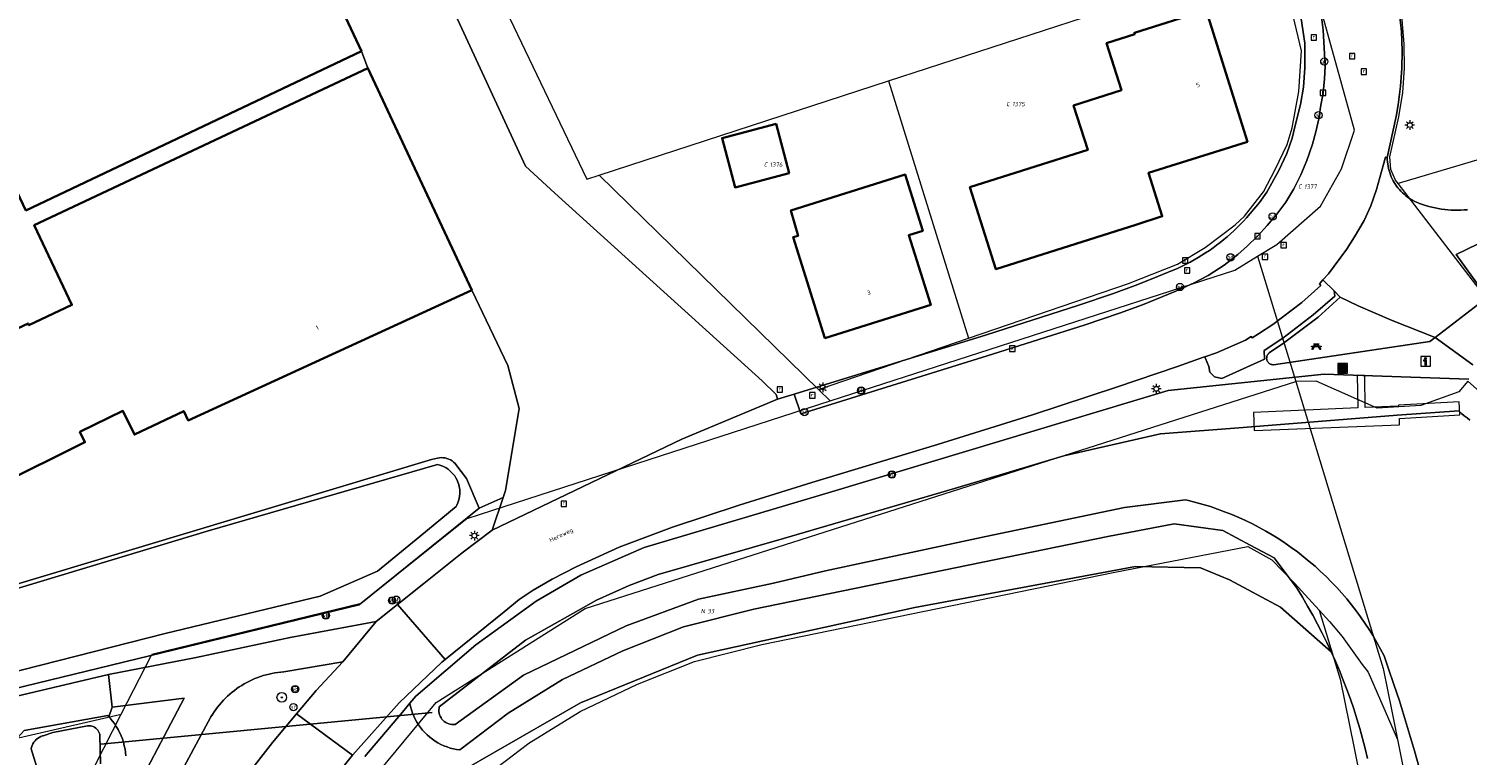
# Model space of a CAD drawing. Header units: metres. Extents: x 250001 to 257773, y 598992 to 609118.
# Tile 151 of 256: x 253213 to 253332, y 600159 to 600219. Entities that reach past the tile are written whole.
import ezdxf
from ezdxf.enums import TextEntityAlignment as Align
from ezdxf.lldxf.tags import DXFTag

# ---------------------------------------------------------------- set-up
doc = ezdxf.new("R2010")
doc.units = ezdxf.units.M
for name, color, linetype, lineweight in [('B-WE-GR-BOOM-S', 252, 'Continuous', 25), ('B-WE-GR-BOUWLAND-GV', 252, 'Continuous', 13), ('B-WE-GR-GROENVOORZIENING-GV', 252, 'Continuous', 18), ('B-WE-IE-MEUBILAIR_WEGMEUBILAIR-S', 7, 'Continuous', 25), ('B-WE-KG-GRENS_PERCEEL-G', 150, 'KG-PERCEEL', 18), ('B-WE-KG-GRENS_PERCEEL-S', 150, 'Continuous', 25), ('B-WE-KL-ET_LS_OV_LICHTMAST-S', 252, 'Continuous', 25), ('B-WE-KW-KUNSTWERK_DUIKER-G', 252, 'Continuous', 18), ('B-WE-KW-KUNSTWERK_STEIGER-GV', 252, 'Continuous', 18), ('B-WE-OG-BEBOUWING-GV', 1, 'Continuous', 35), ('B-WE-OG-BEBOUWING-T18', 7, 'Continuous', 18), ('B-WE-OG-TERREIN_ERF-GV', 7, 'Continuous', 18), ('B-WE-OG-TOPOGRAFIE-T18', 2, 'Continuous', 18), ('B-WE-OG-WATER-GV', 252, 'Continuous', 18), ('B-WE-OG-WATER_SLOOT-GV', 252, 'Continuous', 18), ('B-WE-RI-GWA_KOLK-S', 252, 'Continuous', 25), ('B-WE-RI-GWA_RIOOLPUT-S', 252, 'Continuous', 25), ('B-WE-VH-VERHARDING_GESLOTEN-GV', 252, 'Continuous', 18), ('B-WE-VH-VERHARDING_OPEN-GV', 252, 'Continuous', 18), ('B-WE-VW-AFSLUITPAAL-S', 252, 'Continuous', 25), ('B-WE-VW-VERKEERSTEKEN_BORD-S', 252, 'Continuous', 25), ('B-WE-VW-VERKEERSTEKEN_DRAAGCONSTRUCTIE-S', 252, 'Continuous', 25), ('X-XX-AL-REFERENTIE-G', 7, 'Continuous', 18)]:
    doc.layers.add(name, color=color, linetype=linetype, lineweight=lineweight)
doc.styles.add('NLCS-ISO', font='NLCS-ISO.ttf')
doc.styles.add('NLCS-ISO-ANNOTATIEF-T18', font='NLCS-ISO.ttf', dxfattribs={"height": 1.8})
doc.styles.get("Standard").update_dxf_attribs({"font": 'NLCS-ISO.ttf'})
tags = doc.linetypes.add('KG-PERCEEL', pattern='A,5.5,-2,["P",Standard,S=1.8,R=0,X=-0.5,Y=-0.9],-2,5.5,-2,[5,NLCS.SHX,S=0.75,R=0,X=0,Y=0],-2', length=19).pattern_tags.tags
tags[6] = DXFTag(74, 10)

# ---------------------------------------------------------------- blocks, each defined once
blk = doc.blocks.new('SKG-PERCEELNUMMER-SO')
at = {"style": 'NLCS-ISO', "oblique": 10, "flags": 1}
blk.add_attdef('GEMEENTECODE', text='', height=1.8, dxfattribs=at).set_placement((0, 2.55), align=Align.MIDDLE_CENTER)
at = {"style": 'NLCS-ISO', "oblique": 10}
blk.add_attdef('SECTIE', text='', height=1.8, dxfattribs=at).set_placement((-0.5, 0), align=Align.MIDDLE_RIGHT)
blk.add_attdef('PERCEELNUMMER', text='', height=1.8, dxfattribs=at).set_placement((0.5, 0), align=Align.MIDDLE_LEFT)
blk = doc.blocks.new('BS2021-132-Xref-KAD-20210617')
at = {"layer": 'B-WE-KG-GRENS_PERCEEL-G', "flags": 128}
for points in [[(253314.498, 600200.007), (253316.111, 600200.987), (253319.713, 600204.138), (253321.433, 600207.239), (253322.523, 600210.435), (253314.137, 600240.673)], [(253326.134, 600206.026), (253325.919, 600206.307), (253325.53, 600207.176), (253325.433, 600208.228), (253326.178, 600211.536), (253326.516, 600213.538), (253326.658, 600215.546), (253326.628, 600217.556), (253326.383, 600220.587), (253325.84, 600223.564), (253323.211, 600232.23)], [(253283.981, 600214.503), (253316.246, 600225.013)], [(253290.615, 600193.241), (253303.825, 600197.759), (253307.876, 600199.341), (253310.174, 600200.731), (253312.644, 600202.614), (253313.436, 600203.319), (253314.988, 600205.331), (253315.96, 600207.172), (253316.949, 600209.235), (253317.353, 600210.634), (253317.903, 600213.633), (253318.15, 600216.994), (253316.246, 600225.013)], [(253252.68, 600219.672), (253259.055, 600206.384), (253260.079, 600206.718)], [(253260.079, 600206.718), (253283.981, 600214.503)], [(253283.981, 600214.503), (253290.615, 600193.241)], [(253338.676, 600209.734), (253326.134, 600206.026)], [(253260.079, 600206.718), (253278.203, 600188.996)], [(253339.102, 600189.179), (253334.837, 600194.685), (253326.134, 600206.026)], [(253279.174, 600188.047), (253312.615, 600198.862), (253314.498, 600200.007)], [(253314.498, 600200.007), (253317.66, 600189.65)], [(253278.203, 600188.996), (253290.615, 600193.241)], [(253241.971, 600157.515), (253246.596, 600163.118), (253258.921, 600170.89), (253317.66, 600189.65)], [(253278.203, 600188.996), (253279.174, 600188.047)], [(253336.2, 600185.88), (253331.88, 600189.68), (253331.15, 600188.8), (253328.01, 600187.66), (253324.38, 600187.45), (253319.35, 600189.67), (253317.66, 600189.65)], [(253317.66, 600189.65), (253321.365, 600177.51)], [(253249.154, 600178.339), (253279.174, 600188.047)], [(253249.154, 600178.339), (253240.403, 600171.292), (253223.073, 600167.088)], [(253321.365, 600177.51), (253324.9, 600165.93), (253325.607, 600162.39), (253326.072, 600160.062)], [(253241.971, 600157.515), (253246.889, 600153.195), (253249.657, 600156.255), (253254.247, 600159.746), (253258.485, 600162.372), (253263.234, 600164.63), (253267.961, 600166.516), (253273.517, 600167.909), (253302.707, 600173.884), (253313.71, 600176.022)], [(253313.71, 600176.022), (253315.684, 600174.909), (253317.563, 600172.979), (253319.605, 600170.74)], [(253319.605, 600170.74), (253321.346, 600165.038), (253322.483, 600159.346), (253327.273, 600135.344), (253329.108, 600123.275), (253330.381, 600105.375), (253331.969, 600089.903), (253333.077, 600078.935), (253333.853, 600071.52), (253334.625, 600067.88), (253335.89, 600064.526), (253337.334, 600061.526), (253338.92, 600059.189), (253341.381, 600056.246), (253343.64, 600054.101), (253346.761, 600051.787), (253348.905, 600050.521), (253360.596, 600044.518), (253377.291, 600035.94), (253449.892, 599998.29), (253458.799, 599993.417), (253461.375, 599992.016)], [(253319.605, 600170.74), (253320.462, 600169.8), (253321.512, 600168.561), (253323.165, 600166.247), (253323.659, 600165.628), (253326.072, 600160.062)], [(253220.548, 600162.142), (253223.073, 600167.088)], [(253193.134, 600155.484), (253197.565, 600156.853), (253220.548, 600162.142)], [(253216.319, 600153.858), (253219.12, 600159.344), (253220.548, 600162.142)], [(253326.072, 600160.062), (253330.88, 600135.97), (253332.738, 600123.829)]]:
    blk.add_lwpolyline(points, dxfattribs=at)
at = {"layer": 'B-WE-KG-GRENS_PERCEEL-S', "xscale": 0.2, "yscale": 0.2, "zscale": 0.2}
for p, values in [((253294.117, 600212.593), {'PERCEELNUMMER': '1375', 'SECTIE': 'C'}), ((253274.074, 600207.583), {'PERCEELNUMMER': '1376', 'SECTIE': 'C'}), ((253318.255, 600205.765), {'PERCEELNUMMER': '1377', 'SECTIE': 'C'}), ((253268.915, 600170.665), {'PERCEELNUMMER': '33', 'SECTIE': 'N'})]:
    blk.add_blockref('SKG-PERCEELNUMMER-SO', p, dxfattribs=at).add_auto_attribs(values)
blk = doc.blocks.new('SIE-WEG_AFVALBAK-SO')
at = {"linetype": 'ByBlock', "lineweight": 18}
h = blk.add_hatch(color=0, dxfattribs=at)
h.dxf.hatch_style = 1
h.paths.add_polyline_path([(-1.5, -1.5), (1.5, -1.5), (1.5, 1.5), (-1.5, 1.5)])
at = {"color": 0, "linetype": 'ByBlock', "lineweight": 18}
for points in [[(-2, -2), (2, -2), (2, 2), (-2, 2)], [(-1.5, -1.5), (1.5, -1.5), (1.5, 1.5), (-1.5, 1.5)]]:
    blk.add_lwpolyline(points, close=True, dxfattribs=at)
blk = doc.blocks.new('SIE-WEG_VERKEERSBORD-SO')
at = {"color": 0, "linetype": 'ByBlock', "lineweight": 18}
blk.add_lwpolyline([(-1.125, -1.125), (1.125, -1.125), (1.125, 1.125), (-1.125, 1.125)], close=True, dxfattribs=at)
at = {"color": 0, "linetype": 'ByBlock', "lineweight": 18, "style": 'NLCS-ISO'}
blk.add_text('vb', height=1.5, dxfattribs=at).set_placement((0, 0), align=Align.MIDDLE_CENTER)
blk = doc.blocks.new('SIE-WEG_VERKEERSBORD_INFORMATIE-SO')
at = {"linetype": 'ByBlock', "lineweight": 18}
h = blk.add_hatch(color=0, dxfattribs=at)
h.dxf.hatch_style = 1
h.paths.add_polyline_path([(0.32, 0.49), (-0.82, 0.49), (-0.82, 0.19), (-0.32, 0.19), (-0.32, -1.62), (0.32, -1.62)])
h = blk.add_hatch(color=0, dxfattribs=at)
h.dxf.hatch_style = 1
edge = h.paths.add_edge_path()
edge.add_arc((0, 1.25), 0.373, 0, 360)
at = {"color": 0, "linetype": 'ByBlock', "lineweight": 18}
for points in [[(-2, -2), (2, -2), (2, 2), (-2, 2)], [(0.32, 0.49), (-0.82, 0.49), (-0.82, 0.19), (-0.32, 0.19), (-0.32, -1.62), (0.32, -1.62)]]:
    blk.add_lwpolyline(points, close=True, dxfattribs=at)
blk.add_circle((0, 1.25), 0.373, dxfattribs=at)
blk = doc.blocks.new('SVW-AFSLUITPAAL-SO')
at = {"lineweight": 18}
blk.add_circle((0, 0), 1.5, dxfattribs=at)
at = {"lineweight": 18, "style": 'NLCS-ISO'}
blk.add_text('af', height=1.8, dxfattribs=at).set_placement((0, 0), align=Align.MIDDLE_CENTER)
blk = doc.blocks.new('SKL-ET_OV_LICHTMAST-SO')
at = {"color": 0, "linetype": 'ByBlock', "lineweight": 18}
for points in [[(-1.25, 0), (-2, 0)], [(-1.41, 1.41), (-0.88, 0.88)], [(0, 2), (0, 1.25)], [(0.88, 0.88), (1.41, 1.41)], [(2, 0), (1.25, 0)], [(-1.41, -1.41), (-0.88, -0.88)], [(0, -1.25), (0, -2)], [(0.88, -0.88), (1.41, -1.41)]]:
    blk.add_lwpolyline(points, dxfattribs=at)
blk.add_circle((0, 0), 1, dxfattribs=at)
blk = doc.blocks.new('SIE-WEG_PAAL_VERKEERSBORD-SO')
at = {"color": 0, "linetype": 'ByBlock', "lineweight": 18}
blk.add_circle((0, 0), 1.5, dxfattribs=at)
at = {"color": 0, "linetype": 'ByBlock', "lineweight": 18, "style": 'NLCS-ISO'}
blk.add_text('vb', height=1.5, dxfattribs=at).set_placement((0, 0.13), align=Align.MIDDLE_CENTER)
blk = doc.blocks.new('SRI-KOLK-SO')
at = {"color": 0, "linetype": 'ByBlock', "lineweight": 18}
blk.add_lwpolyline([(-1.125, -1.125), (1.125, -1.125), (1.125, 1.125), (-1.125, 1.125)], close=True, dxfattribs=at)
at = {"color": 0, "linetype": 'ByBlock', "lineweight": 18, "style": 'NLCS-ISO'}
blk.add_text('k', height=1.5, dxfattribs=at).set_placement((0, 0), align=Align.MIDDLE_CENTER)
blk = doc.blocks.new('SRI-PUT_INSPECTIEPUT_RIOOLPUT-SO')
at = {"color": 0, "linetype": 'ByBlock', "lineweight": 18}
blk.add_lwpolyline([(-1.12, -1.12), (1.12, -1.12), (1.12, 1.12), (-1.12, 1.12)], close=True, dxfattribs=at)
at = {"color": 0, "linetype": 'ByBlock', "lineweight": 18, "style": 'NLCS-ISO'}
blk.add_text('r', height=1.5, dxfattribs=at).set_placement((0, 0.28), align=Align.MIDDLE_CENTER)
blk = doc.blocks.new('SIE-WEG_PICKNICKTAFEL-SO')
at = {"color": 0, "linetype": 'ByBlock', "lineweight": 18}
for points in [[(-0.89, -0.2), (-1.64, -1.4), (-1.88, -1.4), (-1.12, -0.2), (-2, -0.2), (-2, 0), (-1, 0), (-0.5, 0.8), (-1, 0.8), (-1, 1), (1, 1), (1, 0.8), (0.5, 0.8), (1, 0), (2, 0), (2, -0.2), (1.12, -0.2), (1.88, -1.4), (1.64, -1.4), (0.89, -0.2)], [(-0.76, 0), (0.76, 0), (0.26, 0.8), (-0.26, 0.8)]]:
    blk.add_lwpolyline(points, close=True, dxfattribs=at)
blk = doc.blocks.new('SGR-BOOM_01-SO')
at = {"linetype": 'ByBlock', "lineweight": 18}
h = blk.add_hatch(color=0, dxfattribs=at)
h.dxf.hatch_style = 1
edge = h.paths.add_edge_path()
edge.add_arc((0, 0), 0.25, 0, 360)
at = {"color": 0, "linetype": 'ByBlock', "lineweight": 18}
for radius in [2, 0.25]:
    blk.add_circle((0, 0), radius, dxfattribs=at)
blk = doc.blocks.new('BS2021-132-Xref-BGT-GRIJS-20210617-aangepast')
at = {"layer": 'B-WE-GR-BOUWLAND-GV', "flags": 128}
blk.add_lwpolyline([(253323.593, 600158.493), (253323.397, 600159.319), (253323.186, 600160.14), (253322.959, 600160.958), (253322.716, 600161.771), (253322.459, 600162.579), (253322.186, 600163.383), (253321.898, 600164.181), (253321.595, 600164.973), (253321.277, 600165.76), (253320.944, 600166.541), (253320.597, 600167.315), (253316.4, 600171.008), (253312.193, 600173.257), (253309.781, 600174.254), (253304.426, 600174.37), (253286.159, 600170.972), (253268.199, 600167.024), (253258.519, 600163.075), (253246.546, 600156.197)], dxfattribs=at)
at = {"layer": 'B-WE-GR-GROENVOORZIENING-GV', "flags": 128}
for points in [[(253196.743, 600160.065), (253219.489, 600165.439), (253226.749, 600166.839), (253234.529, 600168.5), (253241.63, 600169.819), (253243.391, 600171.218), (253245.57, 600172.949), (253248.739, 600175.479), (253251.209, 600177.349), (253252.133, 600180.055), (253250.149, 600179.189), (253240.239, 600171.199), (253201.339, 600161.729)], [(253240.688, 600158.643), (253243.802, 600162.328), (253244.419, 600163.053), (253244.91, 600163.63), (253249.86, 600167.89), (253254.85, 600171.48), (253258.54, 600173.65), (253263.78, 600175.94), (253279.28, 600180.53), (253307.1, 600188.92), (253320, 600190.27), (253331.97, 600189.84)], [(253332.3, 600191.03), (253329.196, 600193.293), (253328.75, 600192.949), (253315.809, 600191.04), (253315.766, 600191.041), (253315.701, 600191.048), (253315.637, 600191.064), (253315.576, 600191.087), (253315.518, 600191.118), (253315.464, 600191.155), (253315.414, 600191.199), (253315.371, 600191.248), (253315.334, 600191.302), (253315.303, 600191.36), (253315.28, 600191.422), (253315.265, 600191.486), (253315.257, 600191.551), (253315.258, 600191.617), (253315.266, 600191.682), (253315.282, 600191.745), (253315.306, 600191.807), (253315.337, 600191.865), (253315.375, 600191.918), (253315.419, 600191.967), (253315.469, 600192.01), (253316.639, 600192.819), (253319.51, 600194.979), (253321.339, 600196.63), (253320.828, 600197.137), (253320.906, 600196.71), (253319.11, 600195.17), (253316.587, 600193.246), (253315.048, 600192.22), (253315.091, 600191.493), (253311.542, 600189.911), (253310.944, 600190.04), (253310.559, 600190.424), (253310.473, 600190.895), (253310.205, 600191.547), (253310.141, 600191.687), (253310.043, 600191.653), (253307.883, 600190.904), (253302.841, 600189.181), (253295.903, 600186.892), (253288.052, 600184.442), (253277.662, 600181.291), (253271.637, 600179.429), (253266.132, 600177.623), (253261.719, 600175.968), (253258.174, 600174.342), (253256.184, 600173.322), (253254.618, 600172.409), (253253.448, 600171.623), (253252.209, 600170.619), (253247.328, 600166.657), (253247.059, 600166.439), (253243.529, 600163.079), (253239.7, 600158.789), (253239.679, 600158.763), (253235.071, 600152.986)], [(253246.546, 600156.197), (253258.519, 600163.075), (253268.199, 600167.024), (253286.159, 600170.972), (253304.426, 600174.37), (253309.781, 600174.254), (253312.193, 600173.257), (253316.4, 600171.008), (253320.597, 600167.315), (253320.235, 600168.082), (253319.859, 600168.843), (253319.468, 600169.596), (253319.064, 600170.342), (253318.645, 600171.08), (253318.213, 600171.81), (253317.766, 600172.531), (253317.623, 600172.758), (253315.866, 600175.069), (253313.896, 600176.132), (253311.642, 600177.348), (253307.611, 600177.893), (253302.12, 600176.826), (253272.851, 600170.835), (253267.036, 600169.377), (253262.033, 600167.381), (253257.046, 600165.01), (253252.545, 600162.22), (253248.559, 600159.189), (253248.287, 600159.227), (253248.017, 600159.281), (253247.751, 600159.35), (253247.489, 600159.435), (253247.232, 600159.535), (253246.982, 600159.65), (253246.739, 600159.779), (253246.504, 600159.922), (253246.277, 600160.078), (253246.06, 600160.247), (253245.853, 600160.429), (253245.657, 600160.622), (253245.473, 600160.827), (253245.3, 600161.041), (253245.141, 600161.266), (253244.995, 600161.499), (253244.862, 600161.74), (253244.744, 600161.989), (253244.641, 600162.244), (253244.552, 600162.505), (253244.479, 600162.77), (253244.421, 600163.039), (253244.419, 600163.053), (253243.802, 600162.328), (253240.688, 600158.643)], [(253230.627, 600156.701), (253233.06, 600159.82), (253235.051, 600162.18), (253236.67, 600164.1), (253238.88, 600166.48), (253233.99, 600165.64), (253233.745, 600165.62), (253233.501, 600165.592), (253233.258, 600165.556), (253233.017, 600165.513), (253232.777, 600165.461), (253232.538, 600165.402), (253232.302, 600165.335), (253232.068, 600165.26), (253231.837, 600165.178), (253231.608, 600165.088), (253231.383, 600164.991), (253231.16, 600164.886), (253230.942, 600164.775), (253230.727, 600164.656), (253230.516, 600164.53), (253230.309, 600164.398), (253230.106, 600164.259), (253229.909, 600164.113), (253229.716, 600163.961), (253229.528, 600163.803), (253229.345, 600163.639), (253229.168, 600163.468), (253228.997, 600163.293), (253228.831, 600163.111), (253228.671, 600162.925), (253228.518, 600162.733), (253228.371, 600162.536), (253228.23, 600162.335), (253228.096, 600162.129), (253227.969, 600161.919), (253227.94, 600161.87), (253218.22, 600143.77)], [(253211.828, 600158.725), (253211.74, 600159.273), (253211.706, 600159.46), (253212.038, 600160.247), (253212.54, 600160.811), (253219.435, 600162.027), (253219.534, 600161.922), (253219.799, 600162.739), (253219.489, 600165.439), (253196.743, 600160.065), (253182.962, 600155.215)], [(253215.779, 600144.499), (253225.76, 600163.479), (253219.799, 600162.739), (253219.534, 600161.922), (253219.632, 600161.818), (253219.816, 600161.598), (253219.989, 600161.368), (253220.148, 600161.129), (253220.294, 600160.882), (253220.544, 600160.364), (253220.647, 600160.096), (253220.736, 600159.822), (253220.809, 600159.544), (253220.866, 600159.262), (253220.908, 600158.978), (253220.935, 600158.691)]]:
    blk.add_lwpolyline(points, dxfattribs=at)
blk.add_lwpolyline([(253320.828, 600197.137), (253319.906, 600198.051), (253319.63, 600197.736), (253319.744, 600197.586), (253318.165, 600196.18), (253315.761, 600194.364), (253314.585, 600193.607), (253314.071, 600193.254), (253313.975, 600193.362), (253313.519, 600193.083), (253311.12, 600192.026), (253310.141, 600191.687), (253310.205, 600191.547), (253310.473, 600190.895), (253310.559, 600190.424), (253310.944, 600190.04), (253311.542, 600189.911), (253315.091, 600191.493), (253315.048, 600192.22), (253316.587, 600193.246), (253319.11, 600195.17), (253320.906, 600196.71)], close=True, dxfattribs=at)
at = {"layer": 'B-WE-KW-KUNSTWERK_DUIKER-G', "flags": 128}
blk.add_lwpolyline([(253246.253, 600162.299), (253218.872, 600159.681)], close=True, dxfattribs=at)
at = {"layer": 'B-WE-KW-KUNSTWERK_STEIGER-GV', "flags": 128}
blk.add_lwpolyline([(253323.411, 600187.491), (253323.36, 600190.039), (253323.349, 600190.15), (253322.741, 600190.172), (253322.791, 600187.465), (253314.175, 600187.095), (253314.218, 600185.611), (253326.233, 600186.076), (253326.233, 600186.585), (253331.222, 600186.891), (253331.178, 600187.967), (253326.145, 600187.705), (253326.151, 600187.609)], close=True, dxfattribs=at)
at = {"layer": 'B-WE-OG-BEBOUWING-GV', "flags": 128}
for points in [[(253240.419, 600216.959), (253226.429, 600246.76), (253198.57, 600233.54), (253212.679, 600203.8)], [(253313.679, 600209.479), (253310.25, 600220.359), (253304.32, 600218.489), (253304.35, 600218.38), (253302.019, 600217.64), (253303.25, 600213.729), (253299.29, 600212.479), (253300.459, 600208.8), (253290.72, 600205.719), (253292.869, 600198.939), (253304.451, 600202.618), (253306.63, 600203.31), (253305.5, 600206.91)], [(253249.528, 600197.212), (253240.95, 600215.569), (253213.369, 600202.579), (253216.48, 600195.989), (253212.92, 600194.31), (253212.85, 600194.459), (253205.609, 600191.05), (253210.32, 600181.06), (253217.549, 600184.63), (253217.14, 600185.479), (253220.69, 600187.219), (253221.64, 600185.27), (253225.72, 600187.209), (253226.089, 600186.43)], [(253275.773, 600206.868), (253274.701, 600210.949), (253270.23, 600209.775), (253271.302, 600205.694)], [(253286.829, 600202.119), (253285.37, 600206.766), (253275.917, 600203.805), (253276.519, 600201.699), (253276.119, 600201.589), (253278.73, 600193.25), (253287.48, 600195.979), (253285.67, 600201.75)]]:
    blk.add_lwpolyline(points, close=True, dxfattribs=at)
at = {"layer": 'B-WE-OG-TERREIN_ERF-GV', "flags": 128}
for points in [[(253202.269, 600170.01), (253246.205, 600183.195), (253246.706, 600183.323), (253246.861, 600183.348), (253247.019, 600183.358), (253247.177, 600183.352), (253247.334, 600183.329), (253247.487, 600183.291), (253247.636, 600183.238), (253247.778, 600183.17), (253247.913, 600183.088), (253248.039, 600182.993), (253248.155, 600182.885), (253248.229, 600182.803), (253249.099, 600181.64), (253250.149, 600179.189), (253252.133, 600180.055), (253252.329, 600180.63), (253253.459, 600187.42), (253252.529, 600190.989), (253249.528, 600197.212), (253226.089, 600186.43), (253225.72, 600187.209), (253221.64, 600185.27), (253220.69, 600187.219), (253217.14, 600185.479), (253217.549, 600184.63), (253210.32, 600181.06)], [(253212.85, 600194.459), (253212.92, 600194.31), (253216.48, 600195.989), (253213.369, 600202.579), (253240.95, 600215.569), (253240.419, 600216.959), (253212.679, 600203.8)], [(253234.412, 600249.787), (253253.989, 600207.465), (253256.399, 600205.219), (253273.536, 600189.711), (253274.69, 600188.588), (253274.823, 600188.18), (253276.203, 600188.606), (253292.089, 600193.521), (253299.717, 600195.964), (253302.521, 600196.915), (253304.386, 600197.579), (253305.856, 600198.173), (253307.127, 600198.687), (253307.255, 600198.739), (253307.598, 600198.882), (253307.937, 600199.033), (253308.273, 600199.191), (253308.606, 600199.356), (253308.935, 600199.529), (253309.26, 600199.708), (253309.581, 600199.895), (253309.898, 600200.088), (253310.21, 600200.288), (253310.519, 600200.495), (253310.823, 600200.709), (253311.122, 600200.928), (253311.416, 600201.155), (253311.705, 600201.387), (253311.99, 600201.626), (253312.269, 600201.871), (253312.543, 600202.122), (253312.811, 600202.378), (253313.074, 600202.641), (253313.331, 600202.909), (253313.582, 600203.182), (253314.666, 600204.444), (253315.28, 600205.318), (253316.276, 600207.086), (253316.929, 600208.492), (253317.358, 600209.761), (253317.598, 600210.711), (253318.063, 600212.542), (253318.291, 600213.976), (253318.409, 600215.599), (253318.409, 600217.64), (253317.86, 600221.326)], [(253326.249, 600220.026), (253326.397, 600218.579), (253326.45, 600217.004), (253326.444, 600215.525), (253326.334, 600214.08), (253326.143, 600212.526), (253325.959, 600211.568), (253325.225, 600208.165), (253325.231, 600207.984), (253325.244, 600207.804), (253325.266, 600207.624), (253325.295, 600207.446), (253325.332, 600207.269), (253325.377, 600207.094), (253325.43, 600206.921), (253325.49, 600206.75), (253325.558, 600206.582), (253325.634, 600206.418), (253325.716, 600206.257), (253325.805, 600206.1), (253325.902, 600205.947), (253326.005, 600205.798), (253326.114, 600205.654), (253326.23, 600205.515), (253326.352, 600205.381), (253326.479, 600205.253), (253326.612, 600205.131), (253326.751, 600205.014), (253326.894, 600204.904), (253327.042, 600204.8), (253327.195, 600204.703), (253327.351, 600204.613), (253327.512, 600204.529), (253327.64, 600204.469), (253327.891, 600204.373), (253328.144, 600204.284), (253328.4, 600204.202), (253328.658, 600204.129), (253328.918, 600204.063), (253329.18, 600204.005), (253329.444, 600203.954), (253329.709, 600203.912), (253329.975, 600203.877), (253330.242, 600203.851), (253330.51, 600203.832), (253330.778, 600203.822), (253331.046, 600203.819), (253331.315, 600203.824), (253331.583, 600203.838), (253331.85, 600203.859)], [(253332.679, 600201), (253330.929, 600200.149), (253333.48, 600196.599)]]:
    blk.add_lwpolyline(points, dxfattribs=at)
for points in [[(253302.019, 600217.64), (253304.35, 600218.38), (253304.32, 600218.489), (253310.25, 600220.359), (253313.679, 600209.479), (253305.5, 600206.91), (253306.63, 600203.31), (253304.451, 600202.618), (253292.869, 600198.939), (253290.72, 600205.719), (253300.459, 600208.8), (253299.29, 600212.479), (253303.25, 600213.729)], [(253275.773, 600206.868), (253271.302, 600205.694), (253270.23, 600209.775), (253274.701, 600210.949)], [(253285.37, 600206.766), (253286.829, 600202.119), (253285.67, 600201.75), (253287.48, 600195.979), (253278.73, 600193.25), (253276.119, 600201.589), (253276.519, 600201.699), (253275.917, 600203.805)]]:
    blk.add_lwpolyline(points, close=True, dxfattribs=at)
at = {"layer": 'B-WE-OG-WATER-GV', "flags": 128}
for points in [[(253332.053, 600186.469), (253331.823, 600186.643), (253331.583, 600186.804), (253331.378, 600187), (253331.14, 600187.229), (253326.049, 600186.869), (253313.309, 600185.859), (253306.484, 600185.313), (253298.484, 600183.501), (253289.448, 600180.8), (253275.323, 600176.666), (253264.937, 600173.697), (253262.549, 600172.799), (253259.851, 600171.588), (253253.992, 600168.28), (253246.85, 600162.746), (253246.831, 600162.65), (253246.819, 600162.512), (253246.823, 600162.374), (253246.843, 600162.238), (253246.878, 600162.104), (253246.929, 600161.976), (253246.994, 600161.854), (253247.072, 600161.74), (253247.163, 600161.637), (253247.266, 600161.544), (253247.379, 600161.464), (253247.5, 600161.398), (253247.628, 600161.346), (253247.761, 600161.309), (253247.897, 600161.288), (253248.035, 600161.283), (253248.173, 600161.294), (253253.806, 600165.369), (253262.304, 600169.439), (253268.284, 600171.652), (253274.492, 600172.984), (253278.776, 600173.998), (253292.042, 600176.85), (253303.504, 600179.241), (253308.554, 600179.874), (253308.792, 600179.817), (253309.4, 600179.662), (253310.003, 600179.492), (253310.602, 600179.306), (253311.195, 600179.104), (253311.784, 600178.888), (253312.366, 600178.657), (253312.943, 600178.411), (253313.513, 600178.15), (253314.076, 600177.875), (253314.632, 600177.586), (253315.181, 600177.282), (253315.722, 600176.965), (253316.254, 600176.634), (253316.777, 600176.289), (253317.292, 600175.931), (253317.798, 600175.56), (253318.779, 600174.781), (253319.255, 600174.372), (253319.72, 600173.952), (253320.174, 600173.52), (253320.617, 600173.076), (253321.049, 600172.621), (253321.468, 600172.156), (253321.876, 600171.68), (253322.272, 600171.193), (253322.655, 600170.697), (253323.025, 600170.191), (253323.382, 600169.676), (253323.726, 600169.152), (253324.056, 600168.619), (253324.373, 600168.078), (253324.675, 600167.529), (253324.964, 600166.973), (253325.314, 600165.978), (253325.778, 600164.615), (253326.227, 600163.247), (253326.661, 600161.874), (253327.079, 600160.497), (253327.482, 600159.115), (253327.87, 600157.729)], [(253207.933, 600164.672), (253224.186, 600168.821), (253236.999, 600171.894), (253241.73, 600173.966), (253245.229, 600176.852), (253248.252, 600179.325), (253248.31, 600179.435), (253248.389, 600179.613), (253248.452, 600179.798), (253248.501, 600179.986), (253248.533, 600180.178), (253248.55, 600180.372), (253248.551, 600180.567), (253248.536, 600180.762), (253248.505, 600180.954), (253248.458, 600181.143), (253248.396, 600181.328), (253248.319, 600181.507), (253248.228, 600181.679), (253248.123, 600181.843), (253248.004, 600181.998), (253247.874, 600182.142), (253247.732, 600182.276), (253247.579, 600182.397), (253247.417, 600182.505), (253247.247, 600182.6), (253247.07, 600182.681), (253246.886, 600182.746), (253246.698, 600182.797), (253227.655, 600177.268), (253211.508, 600172.403)], [(253218.848, 600158.048), (253218.79, 600160.413), (253218.774, 600160.492), (253218.738, 600160.608), (253218.687, 600160.717), (253218.622, 600160.819), (253218.543, 600160.912), (253218.454, 600160.993), (253218.354, 600161.062), (253218.247, 600161.117), (253218.133, 600161.157), (253218.014, 600161.182), (253217.893, 600161.192), (253217.773, 600161.185), (253214.907, 600160.645), (253214.087, 600160.362), (253214.033, 600160.346), (253213.896, 600160.293), (253213.764, 600160.226), (253213.641, 600160.146), (253213.527, 600160.052), (253213.425, 600159.946), (253213.334, 600159.83), (253213.256, 600159.705), (253213.192, 600159.572), (253213.144, 600159.433), (253213.11, 600159.29), (253213.99, 600156.429)]]:
    blk.add_lwpolyline(points, dxfattribs=at)
at = {"layer": 'B-WE-OG-WATER_SLOOT-GV', "flags": 128}
for points in [[(253331.97, 600189.84), (253320, 600190.27), (253307.1, 600188.92), (253279.28, 600180.53), (253263.78, 600175.94), (253258.54, 600173.65), (253254.85, 600171.48), (253249.86, 600167.89), (253244.91, 600163.63), (253244.419, 600163.053), (253244.421, 600163.039), (253244.479, 600162.77), (253244.552, 600162.505), (253244.641, 600162.244), (253244.744, 600161.989), (253244.862, 600161.74), (253244.995, 600161.499), (253245.141, 600161.266), (253245.3, 600161.041), (253245.473, 600160.827), (253245.657, 600160.622), (253245.853, 600160.429), (253246.06, 600160.247), (253246.277, 600160.078), (253246.504, 600159.922), (253246.739, 600159.779), (253246.982, 600159.65), (253247.232, 600159.535), (253247.489, 600159.435), (253247.751, 600159.35), (253248.017, 600159.281), (253248.287, 600159.227), (253248.559, 600159.189), (253252.545, 600162.22), (253257.046, 600165.01), (253262.033, 600167.381), (253267.036, 600169.377), (253272.851, 600170.835), (253302.12, 600176.826), (253307.611, 600177.893), (253311.642, 600177.348), (253313.896, 600176.132), (253315.866, 600175.069), (253317.623, 600172.758), (253317.766, 600172.531), (253318.213, 600171.81), (253318.645, 600171.08), (253319.064, 600170.342), (253319.468, 600169.596), (253319.859, 600168.843), (253320.235, 600168.082), (253320.597, 600167.315), (253320.944, 600166.541), (253321.277, 600165.76), (253321.595, 600164.973), (253321.898, 600164.181), (253322.186, 600163.383), (253322.459, 600162.579), (253322.716, 600161.771), (253322.959, 600160.958), (253323.186, 600160.14), (253323.397, 600159.319), (253323.593, 600158.493)], [(253327.87, 600157.729), (253327.482, 600159.115), (253327.079, 600160.497), (253326.661, 600161.874), (253326.227, 600163.247), (253325.778, 600164.615), (253325.314, 600165.978), (253324.964, 600166.973), (253324.675, 600167.529), (253324.373, 600168.078), (253324.056, 600168.619), (253323.726, 600169.152), (253323.382, 600169.676), (253323.025, 600170.191), (253322.655, 600170.697), (253322.272, 600171.193), (253321.876, 600171.68), (253321.468, 600172.156), (253321.049, 600172.621), (253320.617, 600173.076), (253320.174, 600173.52), (253319.72, 600173.952), (253319.255, 600174.372), (253318.779, 600174.781), (253317.798, 600175.56), (253317.292, 600175.931), (253316.777, 600176.289), (253316.254, 600176.634), (253315.722, 600176.965), (253315.181, 600177.282), (253314.632, 600177.586), (253314.076, 600177.875), (253313.513, 600178.15), (253312.943, 600178.411), (253312.366, 600178.657), (253311.784, 600178.888), (253311.195, 600179.104), (253310.602, 600179.306), (253310.003, 600179.492), (253309.4, 600179.662), (253308.792, 600179.817), (253308.554, 600179.874), (253303.504, 600179.241), (253292.042, 600176.85), (253278.776, 600173.998), (253274.492, 600172.984), (253268.284, 600171.652), (253262.304, 600169.439), (253253.806, 600165.369), (253248.173, 600161.294), (253248.035, 600161.283), (253247.897, 600161.288), (253247.761, 600161.309), (253247.628, 600161.346), (253247.5, 600161.398), (253247.379, 600161.464), (253247.266, 600161.544), (253247.163, 600161.637), (253247.072, 600161.74), (253246.994, 600161.854), (253246.929, 600161.976), (253246.878, 600162.104), (253246.843, 600162.238), (253246.823, 600162.374), (253246.819, 600162.512), (253246.831, 600162.65), (253246.85, 600162.746), (253253.992, 600168.28), (253259.851, 600171.588), (253262.549, 600172.799), (253264.937, 600173.697), (253275.323, 600176.666), (253289.448, 600180.8), (253298.484, 600183.501), (253306.484, 600185.313), (253313.309, 600185.859), (253326.049, 600186.869), (253331.14, 600187.229), (253331.378, 600187), (253331.583, 600186.804), (253331.823, 600186.643), (253332.053, 600186.469)], [(253201.339, 600161.729), (253240.239, 600171.199), (253250.149, 600179.189), (253249.099, 600181.64), (253248.229, 600182.803), (253248.155, 600182.885), (253248.039, 600182.993), (253247.913, 600183.088), (253247.778, 600183.17), (253247.636, 600183.238), (253247.487, 600183.291), (253247.334, 600183.329), (253247.177, 600183.352), (253247.019, 600183.358), (253246.861, 600183.348), (253246.706, 600183.323), (253246.205, 600183.195), (253202.269, 600170.01)], [(253211.508, 600172.403), (253227.655, 600177.268), (253246.698, 600182.797), (253246.886, 600182.746), (253247.07, 600182.681), (253247.247, 600182.6), (253247.417, 600182.505), (253247.579, 600182.397), (253247.732, 600182.276), (253247.874, 600182.142), (253248.004, 600181.998), (253248.123, 600181.843), (253248.228, 600181.679), (253248.319, 600181.507), (253248.396, 600181.328), (253248.458, 600181.143), (253248.505, 600180.954), (253248.536, 600180.762), (253248.551, 600180.567), (253248.55, 600180.372), (253248.533, 600180.178), (253248.501, 600179.986), (253248.452, 600179.798), (253248.389, 600179.613), (253248.31, 600179.435), (253248.252, 600179.325), (253245.229, 600176.852), (253241.73, 600173.966), (253236.999, 600171.894), (253224.186, 600168.821), (253207.933, 600164.672)], [(253220.935, 600158.691), (253220.908, 600158.978), (253220.866, 600159.262), (253220.809, 600159.544), (253220.736, 600159.822), (253220.647, 600160.096), (253220.544, 600160.364), (253220.294, 600160.882), (253220.148, 600161.129), (253219.989, 600161.368), (253219.816, 600161.598), (253219.632, 600161.818), (253219.534, 600161.922), (253219.435, 600162.027), (253212.54, 600160.811), (253212.038, 600160.247), (253211.706, 600159.46), (253211.74, 600159.273), (253211.828, 600158.725)], [(253213.99, 600156.429), (253213.11, 600159.29), (253213.144, 600159.433), (253213.192, 600159.572), (253213.256, 600159.705), (253213.334, 600159.83), (253213.425, 600159.946), (253213.527, 600160.052), (253213.641, 600160.146), (253213.764, 600160.226), (253213.896, 600160.293), (253214.033, 600160.346), (253214.087, 600160.362), (253214.907, 600160.645), (253217.773, 600161.185), (253217.893, 600161.192), (253218.014, 600161.182), (253218.133, 600161.157), (253218.247, 600161.117), (253218.354, 600161.062), (253218.454, 600160.993), (253218.543, 600160.912), (253218.622, 600160.819), (253218.687, 600160.717), (253218.738, 600160.608), (253218.774, 600160.492), (253218.79, 600160.413), (253218.848, 600158.048)]]:
    blk.add_lwpolyline(points, dxfattribs=at)
at = {"layer": 'B-WE-VH-VERHARDING_GESLOTEN-GV', "flags": 128}
for points in [[(253319.746, 600220.244), (253319.915, 600218.714), (253320.013, 600217.232), (253320.091, 600215.717), (253320.046, 600214.682), (253319.918, 600213.512), (253319.717, 600212.341), (253319.558, 600211.358), (253319.316, 600210.303), (253319.045, 600209.281), (253318.586, 600207.92), (253318.077, 600206.731), (253317.51, 600205.584), (253316.847, 600204.494), (253316.104, 600203.488), (253315.304, 600202.54), (253314.49, 600201.673), (253313.644, 600200.837), (253312.884, 600200.156), (253311.751, 600199.265), (253310.418, 600198.412), (253309.262, 600197.809), (253307.76, 600197.109), (253304.989, 600195.989), (253303.079, 600195.31), (253300.25, 600194.349), (253292.6, 600191.9), (253276.73, 600186.989), (253276.203, 600188.606), (253274.823, 600188.18), (253266.912, 600184.884), (253251.209, 600177.349), (253248.739, 600175.479), (253245.57, 600172.949), (253243.391, 600171.218), (253247.328, 600166.657), (253252.209, 600170.619), (253253.448, 600171.623), (253254.618, 600172.409), (253256.184, 600173.322), (253258.174, 600174.342), (253261.719, 600175.968), (253266.132, 600177.623), (253271.637, 600179.429), (253277.662, 600181.291), (253288.052, 600184.442), (253295.903, 600186.892), (253302.841, 600189.181), (253307.883, 600190.904), (253310.043, 600191.653), (253310.141, 600191.687), (253311.12, 600192.026), (253313.519, 600193.083), (253313.975, 600193.362), (253314.071, 600193.254), (253314.585, 600193.607), (253315.761, 600194.364), (253318.165, 600196.18), (253319.744, 600197.586), (253319.63, 600197.736), (253319.906, 600198.051), (253320.358, 600198.567), (253321.846, 600200.562), (253322.528, 600201.604), (253323.308, 600202.976), (253323.879, 600204.178), (253324.325, 600205.522), (253324.76, 600207.008), (253325.083, 600208.192), (253325.225, 600208.165), (253325.959, 600211.568), (253326.143, 600212.526), (253326.334, 600214.08), (253326.444, 600215.525), (253326.45, 600217.004), (253326.397, 600218.579), (253326.249, 600220.026)], [(253218.22, 600143.77), (253227.94, 600161.87), (253227.969, 600161.919), (253228.096, 600162.129), (253228.23, 600162.335), (253228.371, 600162.536), (253228.518, 600162.733), (253228.671, 600162.925), (253228.831, 600163.111), (253228.997, 600163.293), (253229.168, 600163.468), (253229.345, 600163.639), (253229.528, 600163.803), (253229.716, 600163.961), (253229.909, 600164.113), (253230.106, 600164.259), (253230.309, 600164.398), (253230.516, 600164.53), (253230.727, 600164.656), (253230.942, 600164.775), (253231.16, 600164.886), (253231.383, 600164.991), (253231.608, 600165.088), (253231.837, 600165.178), (253232.068, 600165.26), (253232.302, 600165.335), (253232.538, 600165.402), (253232.777, 600165.461), (253233.017, 600165.513), (253233.258, 600165.556), (253233.501, 600165.592), (253233.745, 600165.62), (253233.99, 600165.64), (253238.88, 600166.48), (253241.63, 600169.819), (253234.529, 600168.5), (253226.749, 600166.839), (253219.489, 600165.439), (253219.799, 600162.739), (253225.76, 600163.479), (253215.779, 600144.499)], [(253235.071, 600152.986), (253239.679, 600158.763), (253235.051, 600162.18), (253233.06, 600159.82), (253230.627, 600156.701)]]:
    blk.add_lwpolyline(points, dxfattribs=at)
blk.add_lwpolyline([(253247.328, 600166.657), (253243.391, 600171.218), (253241.63, 600169.819), (253238.88, 600166.48), (253236.67, 600164.1), (253235.051, 600162.18), (253239.679, 600158.763), (253239.7, 600158.789), (253243.529, 600163.079), (253247.059, 600166.439)], close=True, dxfattribs=at)
at = {"layer": 'B-WE-VH-VERHARDING_OPEN-GV', "flags": 128}
for points in [[(253317.86, 600221.326), (253318.409, 600217.64), (253318.409, 600215.599), (253318.291, 600213.976), (253318.063, 600212.542), (253317.598, 600210.711), (253317.358, 600209.761), (253316.929, 600208.492), (253316.276, 600207.086), (253315.28, 600205.318), (253314.666, 600204.444), (253313.582, 600203.182), (253313.331, 600202.909), (253313.074, 600202.641), (253312.811, 600202.378), (253312.543, 600202.122), (253312.269, 600201.871), (253311.99, 600201.626), (253311.705, 600201.387), (253311.416, 600201.155), (253311.122, 600200.928), (253310.823, 600200.709), (253310.519, 600200.495), (253310.21, 600200.288), (253309.898, 600200.088), (253309.581, 600199.895), (253309.26, 600199.708), (253308.935, 600199.529), (253308.606, 600199.356), (253308.273, 600199.191), (253307.937, 600199.033), (253307.598, 600198.882), (253307.255, 600198.739), (253307.127, 600198.687), (253305.856, 600198.173), (253304.386, 600197.579), (253302.521, 600196.915), (253299.717, 600195.964), (253292.089, 600193.521), (253276.203, 600188.606), (253276.73, 600186.989), (253292.6, 600191.9), (253300.25, 600194.349), (253303.079, 600195.31), (253304.989, 600195.989), (253307.76, 600197.109), (253309.262, 600197.809), (253310.418, 600198.412), (253311.751, 600199.265), (253312.884, 600200.156), (253313.644, 600200.837), (253314.49, 600201.673), (253315.304, 600202.54), (253316.104, 600203.488), (253316.847, 600204.494), (253317.51, 600205.584), (253318.077, 600206.731), (253318.586, 600207.92), (253319.045, 600209.281), (253319.316, 600210.303), (253319.558, 600211.358), (253319.717, 600212.341), (253319.918, 600213.512), (253320.046, 600214.682), (253320.091, 600215.717), (253320.013, 600217.232), (253319.915, 600218.714), (253319.746, 600220.244)], [(253333.48, 600196.599), (253329.196, 600193.293), (253332.3, 600191.03)], [(253331.85, 600203.859), (253331.583, 600203.838), (253331.315, 600203.824), (253331.046, 600203.819), (253330.778, 600203.822), (253330.51, 600203.832), (253330.242, 600203.851), (253329.975, 600203.877), (253329.709, 600203.912), (253329.444, 600203.954), (253329.18, 600204.005), (253328.918, 600204.063), (253328.658, 600204.129), (253328.4, 600204.202), (253328.144, 600204.284), (253327.891, 600204.373), (253327.64, 600204.469), (253327.512, 600204.529), (253327.351, 600204.613), (253327.195, 600204.703), (253327.042, 600204.8), (253326.894, 600204.904), (253326.751, 600205.014), (253326.612, 600205.131), (253326.479, 600205.253), (253326.352, 600205.381), (253326.23, 600205.515), (253326.114, 600205.654), (253326.005, 600205.798), (253325.902, 600205.947), (253325.805, 600206.1), (253325.716, 600206.257), (253325.634, 600206.418), (253325.558, 600206.582), (253325.49, 600206.75), (253325.43, 600206.921), (253325.377, 600207.094), (253325.332, 600207.269), (253325.295, 600207.446), (253325.266, 600207.624), (253325.244, 600207.804), (253325.231, 600207.984), (253325.225, 600208.165), (253325.083, 600208.192), (253324.76, 600207.008), (253324.325, 600205.522), (253323.879, 600204.178), (253323.308, 600202.976), (253322.528, 600201.604), (253321.846, 600200.562), (253320.358, 600198.567), (253319.906, 600198.051), (253320.828, 600197.137), (253321.339, 600196.63), (253322.818, 600195.896), (253325.625, 600194.686), (253329.196, 600193.293), (253333.48, 600196.599), (253330.929, 600200.149), (253332.679, 600201)]]:
    blk.add_lwpolyline(points, dxfattribs=at)
for points in [[(253253.989, 600207.465), (253234.412, 600249.787), (253226.429, 600246.76), (253240.419, 600216.959), (253240.95, 600215.569), (253249.528, 600197.212), (253252.529, 600190.989), (253253.459, 600187.42), (253252.329, 600180.63), (253252.133, 600180.055), (253251.209, 600177.349), (253266.912, 600184.884), (253274.823, 600188.18), (253274.69, 600188.588), (253273.536, 600189.711), (253256.399, 600205.219)], [(253325.625, 600194.686), (253322.818, 600195.896), (253321.339, 600196.63), (253319.51, 600194.979), (253316.639, 600192.819), (253315.469, 600192.01), (253315.419, 600191.967), (253315.375, 600191.918), (253315.337, 600191.865), (253315.306, 600191.807), (253315.282, 600191.745), (253315.266, 600191.682), (253315.258, 600191.617), (253315.257, 600191.551), (253315.265, 600191.486), (253315.28, 600191.422), (253315.303, 600191.36), (253315.334, 600191.302), (253315.371, 600191.248), (253315.414, 600191.199), (253315.464, 600191.155), (253315.518, 600191.118), (253315.576, 600191.087), (253315.637, 600191.064), (253315.701, 600191.048), (253315.766, 600191.041), (253315.809, 600191.04), (253328.75, 600192.949), (253329.196, 600193.293)]]:
    blk.add_lwpolyline(points, close=True, dxfattribs=at)
at = {"layer": 'B-WE-GR-BOOM-S', "xscale": 0.2, "yscale": 0.2, "zscale": 0.2}
blk.add_blockref('SGR-BOOM_01-SO', (253233.83, 600163.54), dxfattribs=at)
at = {"layer": 'B-WE-IE-MEUBILAIR_WEGMEUBILAIR-S', "xscale": 0.2, "yscale": 0.2, "zscale": 0.2}
for name, p in [('SIE-WEG_PICKNICKTAFEL-SO', (253319.363, 600192.569)), ('SIE-WEG_AFVALBAK-SO', (253321.53, 600190.755))]:
    blk.add_blockref(name, p, dxfattribs=at)
at = {"layer": 'B-WE-KL-ET_LS_OV_LICHTMAST-S', "xscale": 0.2, "yscale": 0.2, "zscale": 0.2}
for p in [(253327.091, 600210.853), (253278.55, 600189.18), (253306.132, 600189.051), (253249.75, 600176.91)]:
    blk.add_blockref('SKL-ET_OV_LICHTMAST-SO', p, dxfattribs=at)
at = {"layer": 'B-WE-RI-GWA_KOLK-S', "xscale": 0.2, "yscale": 0.2, "zscale": 0.2}
for p in [(253319.918, 600213.512), (253314.49, 600201.673), (253308.51, 600199.65), (253294.233, 600192.365)]:
    blk.add_blockref('SRI-KOLK-SO', p, dxfattribs=at)
at = {"layer": 'B-WE-RI-GWA_RIOOLPUT-S', "xscale": 0.2, "yscale": 0.2, "zscale": 0.2}
for p in [(253319.15, 600218.09), (253322.33, 600216.56), (253323.3, 600215.27), (253316.66, 600200.92), (253315.12, 600199.96), (253308.69, 600198.83), (253275, 600189), (253277.69, 600188.51), (253257.15, 600179.54)]:
    blk.add_blockref('SRI-PUT_INSPECTIEPUT_RIOOLPUT-SO', p, dxfattribs=at)
at = {"layer": 'B-WE-VW-AFSLUITPAAL-S', "xscale": 0.2, "yscale": 0.2, "zscale": 0.2}
for p in [(253320.022, 600216.104), (253319.541, 600211.665), (253315.753, 600203.3), (253312.267, 600199.919), (253308.095, 600197.466), (253277.044, 600187.124), (253243.291, 600171.617), (253234.785, 600162.732)]:
    blk.add_blockref('SVW-AFSLUITPAAL-SO', p, dxfattribs=at)
at = {"layer": 'B-WE-VW-VERKEERSTEKEN_BORD-S', "xscale": 0.2, "yscale": 0.2, "zscale": 0.2}
for name, p in [('SIE-WEG_VERKEERSBORD_INFORMATIE-SO', (253328.398, 600191.317)), ('SIE-WEG_VERKEERSBORD-SO', (253281.73, 600188.9)), ('SIE-WEG_VERKEERSBORD-SO', (253284.276, 600181.969)), ('SIE-WEG_VERKEERSBORD-SO', (253242.95, 600171.55)), ('SIE-WEG_VERKEERSBORD-SO', (253237.47, 600170.3)), ('SIE-WEG_VERKEERSBORD-SO', (253234.94, 600164.21))]:
    blk.add_blockref(name, p, dxfattribs=at)
at = {"layer": 'B-WE-VW-VERKEERSTEKEN_DRAAGCONSTRUCTIE-S', "xscale": 0.2, "yscale": 0.2, "zscale": 0.2}
for p in [(253281.73, 600188.9), (253284.276, 600181.969), (253242.95, 600171.55), (253237.47, 600170.3), (253234.94, 600164.21)]:
    blk.add_blockref('SIE-WEG_PAAL_VERKEERSBORD-SO', p, dxfattribs=at)
at = {"layer": 'B-WE-OG-BEBOUWING-T18', "style": 'NLCS-ISO-ANNOTATIEF-T18'}
for s, rotation, p in [('5', 17.5, (253309.58, 600214.168)), ('3', 17.3, (253282.361, 600197.001)), ('1', 24.7, (253236.764, 600194.092))]:
    blk.add_text(s, height=0.36, rotation=rotation, dxfattribs=at).set_placement(p, align=Align.MIDDLE)
at = {"layer": 'B-WE-OG-TOPOGRAFIE-T18', "style": 'NLCS-ISO-ANNOTATIEF-T18'}
blk.add_text('Hereweg', height=0.36, rotation=26, dxfattribs=at).set_placement((253256.948, 600176.924), align=Align.MIDDLE)

msp = doc.modelspace()

# ---------------------------------------------------------------- block references
at = {"layer": 'X-XX-AL-REFERENTIE-G'}
for name in ['BS2021-132-Xref-BGT-GRIJS-20210617-aangepast', 'BS2021-132-Xref-KAD-20210617']:
    msp.add_blockref(name, (0, 0), dxfattribs=at)

doc.saveas('drawing.dxf')
